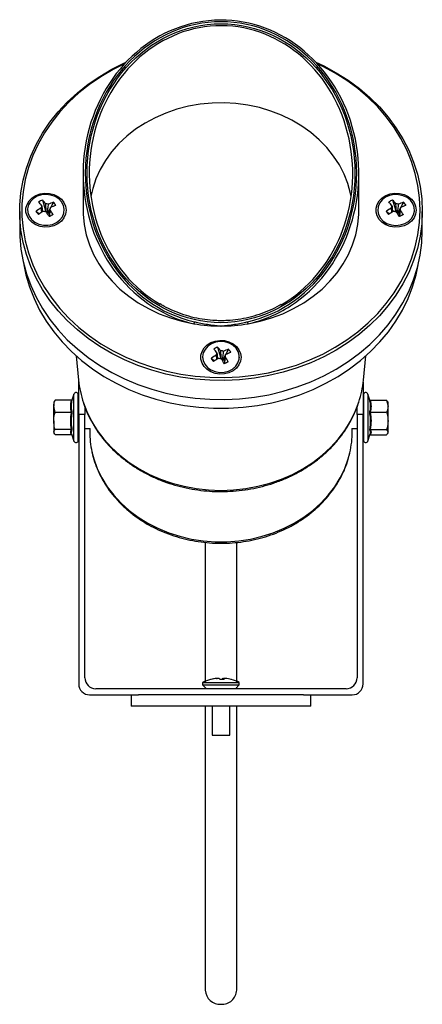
# Model space of a CAD drawing. Header units: millimetres. Extents: x 131 to 933, y 333 to 770.
# Tile 1 of 4: x 131 to 223, y 333 to 558. Entities that reach past the tile are written whole.
import ezdxf

# ---------------------------------------------------------------- set-up
doc = ezdxf.new("R2010")
doc.units = ezdxf.units.MM

msp = doc.modelspace()

# ---------------------------------------------------------------- linework, layer by layer
at = {"color": 7, "linetype": 'Continuous', "lineweight": 25}
for p, q in [((145.56, 523.15), (145.56, 514.75)), ((208.56, 514.75), (208.56, 523.15)), ((136.27, 517.08), (137, 514.57)), ((216.27, 517.08), (217, 514.57)), ((132.86, 514.8), (132.86, 514.65)), ((138.79, 516.57), (137.61, 514.45)), ((138.1, 515.18), (138.12, 515.36)), ((141.26, 514.65), (141.26, 514.8)), ((212.86, 514.8), (212.86, 514.65)), ((218.79, 516.57), (217.61, 514.45)), ((218.1, 515.18), (218.12, 515.36)), ((221.26, 514.65), (221.26, 514.8)), ((131.06, 514.48), (131.06, 510.13)), ((134.79, 514.52), (135.56, 513.93)), ((137, 514.57), (136.78, 514.46)), ((137, 514.57), (137.15, 514.37)), ((137.37, 514.33), (137.61, 514.45)), ((137.91, 514.03), (137.61, 514.45)), ((137.81, 513.33), (137.85, 513.4)), ((137.85, 513.4), (137.92, 513.31)), ((214.79, 514.52), (215.56, 513.93)), ((217, 514.57), (216.78, 514.46)), ((217, 514.57), (217.15, 514.37)), ((217.37, 514.33), (217.61, 514.45)), ((217.91, 514.03), (217.61, 514.45)), ((217.81, 513.33), (217.85, 513.4)), ((217.85, 513.4), (217.92, 513.31)), ((223.06, 510.13), (223.06, 514.48)), ((176.27, 483.51), (177, 481)), ((143.99, 481.48), (144.52, 475.96)), ((172.86, 481.23), (172.86, 481.07)), ((178.79, 483), (177.61, 480.88)), ((178.1, 481.61), (178.12, 481.78)), ((181.26, 481.07), (181.26, 481.23)), ((209.6, 475.96), (210.13, 481.48)), ((174.79, 480.94), (175.56, 480.36)), ((177, 481), (176.78, 480.88)), ((177, 481), (177.15, 480.8)), ((177.37, 480.76), (177.61, 480.88)), ((177.91, 480.46), (177.61, 480.88)), ((177.81, 479.76), (177.85, 479.83)), ((177.85, 479.83), (177.92, 479.74)), ((144.55, 468.11), (144.55, 475.72)), ((209.55, 475.51), (209.55, 468.11)), ((143.47, 472.79), (142.95, 471.36)), ((144.44, 466.25), (144.44, 472.61)), ((209.62, 472.61), (209.62, 462.21)), ((211.1, 471.37), (210.59, 472.79)), ((138.95, 471.11), (138.84, 470.91)), ((138.84, 470.91), (138.84, 469.98)), ((139.15, 468.6), (138.84, 469.98)), ((138.84, 466.63), (138.84, 469.98)), ((139.15, 471.35), (139, 471.08)), ((142.91, 471.35), (139.15, 471.35)), ((144.55, 469.91), (144.44, 469.91)), ((145.95, 469.91), (145.95, 468.11)), ((208.15, 468.11), (208.15, 469.91)), ((209.62, 469.91), (209.55, 469.91)), ((211.15, 471.36), (214.91, 471.36)), ((214.91, 471.36), (215.22, 469.99)), ((215.06, 471.08), (214.91, 471.36)), ((215.22, 470.91), (215.11, 471.11)), ((215.22, 469.99), (215.22, 470.91)), ((215.22, 466.66), (215.22, 469.99)), ((142.91, 468.6), (139.15, 468.6)), ((144.55, 468.11), (144.55, 406.61)), ((145.95, 468.11), (144.55, 468.11)), ((145.95, 408.01), (145.95, 468.11)), ((208.15, 468.11), (208.15, 408.01)), ((209.55, 468.11), (208.15, 468.11)), ((209.55, 406.61), (209.55, 468.11)), ((211.15, 468.63), (214.91, 468.63)), ((138.84, 466.63), (138.84, 464.07)), ((144.44, 462.21), (144.44, 466.25)), ((215.22, 464.08), (215.22, 466.66)), ((139.15, 463.48), (138.84, 464.07)), ((138.84, 464.07), (138.84, 463.91)), ((138.84, 463.91), (138.95, 463.72)), ((142.91, 464.66), (139.15, 464.66)), ((142.91, 463.48), (139.15, 463.48)), ((142.88, 463.68), (143.47, 462.04)), ((144.44, 464.91), (144.55, 464.91)), ((145.95, 464.91), (147.13, 464.91)), ((147.06, 464.91), (147.06, 464.22)), ((206.99, 464.91), (208.15, 464.91)), ((207.06, 464.22), (207.06, 464.91)), ((209.55, 464.91), (209.62, 464.91)), ((210.59, 462.04), (211.18, 463.67)), ((211.15, 464.68), (214.91, 464.68)), ((211.15, 463.47), (214.91, 463.47)), ((214.91, 464.68), (215.22, 464.08)), ((215.11, 463.72), (215.22, 463.91)), ((215.22, 463.91), (215.22, 464.08)), ((172.85, 406.92), (172.85, 406.42)), ((172.85, 406.92), (177.52, 406.92)), ((176.07, 407.86), (176.18, 407.86)), ((176.64, 407.86), (176.18, 407.86)), ((177.46, 407.86), (177.68, 407.86)), ((177.46, 407.61), (177.46, 407.86)), ((177.52, 406.92), (181.25, 406.92)), ((177.67, 407.86), (177.66, 407.61)), ((178.03, 407.86), (177.67, 407.86)), ((181.25, 406.42), (181.25, 406.92)), ((205.65, 405.51), (148.45, 405.51)), ((172.85, 406.42), (173.76, 405.51)), ((172.85, 406.42), (177.52, 406.42)), ((173.46, 405.81), (173.46, 405.51)), ((177.52, 406.42), (181.25, 406.42)), ((180.34, 405.51), (181.25, 406.42)), ((180.66, 405.51), (180.66, 405.83)), ((147.05, 404.11), (158.18, 404.11)), ((156.55, 404.11), (156.55, 401.51)), ((177.05, 404.11), (158.18, 404.11)), ((195.92, 404.11), (177.05, 404.11)), ((195.92, 404.11), (207.05, 404.11)), ((197.55, 401.51), (197.55, 404.11)), ((177.05, 401.51), (156.55, 401.51)), ((175.05, 401.51), (175.05, 394.92)), ((197.55, 401.51), (177.05, 401.51)), ((179.05, 394.92), (179.05, 401.51)), ((175.05, 394.92), (177.28, 394.92)), ((177.28, 394.92), (179.05, 394.92))]:
    msp.add_line(p, q, dxfattribs=at)
at = {"color": 8, "linetype": 'Continuous', "lineweight": 25}
for p, q in [((143.47, 466.21), (143.47, 472.79)), ((210.59, 472.79), (210.59, 462.04)), ((143.47, 462.04), (143.47, 466.21))]:
    msp.add_line(p, q, dxfattribs=at)
at = {"color": 7, "linetype": 'Continuous', "lineweight": 25, "flags": 128}
for points in [[(223.06, 514.48), (222.94, 511.63), (222.56, 508.79), (221.94, 505.99), (221.07, 503.23), (219.96, 500.53), (218.61, 497.91), (217.04, 495.38), (215.25, 492.96), (213.25, 490.65), (211.06, 488.47), (208.67, 486.44), (206.12, 484.55), (203.41, 482.83), (200.55, 481.29), (197.57, 479.92), (194.47, 478.74), (191.28, 477.76), (188.01, 476.98), (184.68, 476.41), (181.31, 476.04), (177.91, 475.88), (174.51, 475.93), (171.13, 476.2), (167.77, 476.67), (164.47, 477.35), (161.24, 478.23), (158.09, 479.31), (155.05, 480.58), (152.13, 482.04), (149.34, 483.67), (146.7, 485.47), (144.24, 487.43), (141.95, 489.54), (139.85, 491.79), (137.95, 494.16), (136.27, 496.64), (134.81, 499.21), (133.58, 501.87), (132.59, 504.6), (131.84, 507.39), (131.34, 510.21), (131.09, 513.06), (131.09, 515.91), (131.34, 518.75), (131.84, 521.58), (132.59, 524.36), (133.58, 527.09), (134.81, 529.75), (136.27, 532.33), (137.95, 534.81), (139.85, 537.18), (141.95, 539.42), (144.24, 541.53), (146.7, 543.49), (149.34, 545.29), (152.13, 546.93), (155.05, 548.38), (155.38, 548.53)], [(198.75, 548.53), (200.55, 547.68), (203.41, 546.13), (206.12, 544.41), (208.67, 542.53), (211.06, 540.49), (213.25, 538.31), (215.25, 536.01), (217.04, 533.58), (218.61, 531.05), (219.96, 528.43), (221.07, 525.73), (221.94, 522.97), (222.56, 520.17), (222.94, 517.33), (223.06, 514.48)], [(206.8, 517.91), (206.66, 518.57), (206.05, 520.81), (205.19, 522.99), (204.1, 525.1), (202.78, 527.12), (201.25, 529.03), (199.52, 530.81), (197.61, 532.46), (195.52, 533.95), (193.28, 535.27), (190.91, 536.42), (188.42, 537.39), (185.84, 538.16), (183.19, 538.73), (180.48, 539.09), (177.75, 539.25), (175.01, 539.2), (172.29, 538.94), (169.6, 538.47), (166.98, 537.8), (164.44, 536.93), (162.01, 535.87), (159.7, 534.63), (157.54, 533.22), (155.54, 531.65), (153.71, 529.94), (152.08, 528.09), (150.66, 526.12), (149.45, 524.06), (148.48, 521.91), (147.74, 519.69), (147.33, 517.91)], [(141.66, 514.75), (141.54, 513.86), (141.17, 513.02), (140.59, 512.27), (139.81, 511.66), (138.88, 511.21), (137.86, 510.95), (136.79, 510.9), (135.74, 511.06), (134.76, 511.41), (133.9, 511.95), (133.22, 512.63), (132.74, 513.43), (132.49, 514.31), (132.49, 515.2), (132.74, 516.07), (133.22, 516.88), (133.9, 517.56), (134.76, 518.1), (135.74, 518.45), (136.79, 518.61), (137.86, 518.56), (138.88, 518.3), (139.81, 517.85), (140.59, 517.24), (141.17, 516.49), (141.54, 515.64), (141.66, 514.75)], [(140.64, 516.65), (139.98, 517.34), (139.14, 517.87), (138.17, 518.21), (137.12, 518.33), (136.08, 518.23), (135.09, 517.92), (134.23, 517.41), (133.55, 516.74), (133.09, 515.94), (132.87, 515.08), (132.92, 514.2), (133.23, 513.35), (133.79, 512.6), (134.54, 511.98), (135.46, 511.55), (136.47, 511.31), (137.53, 511.3), (138.55, 511.51), (139.48, 511.92), (140.26, 512.52), (140.83, 513.26), (141.17, 514.09), (141.26, 514.97), (141.07, 515.84), (140.64, 516.65)], [(221.66, 514.75), (221.54, 513.86), (221.17, 513.02), (220.59, 512.27), (219.81, 511.66), (218.88, 511.21), (217.86, 510.95), (216.79, 510.9), (215.74, 511.06), (214.76, 511.41), (213.9, 511.95), (213.22, 512.63), (212.74, 513.43), (212.49, 514.31), (212.49, 515.2), (212.74, 516.07), (213.22, 516.88), (213.9, 517.56), (214.76, 518.1), (215.74, 518.45), (216.79, 518.61), (217.86, 518.56), (218.88, 518.3), (219.81, 517.85), (220.59, 517.24), (221.17, 516.49), (221.54, 515.64), (221.66, 514.75)], [(213.48, 512.96), (214.14, 512.27), (214.98, 511.74), (215.96, 511.4), (217, 511.28), (218.05, 511.38), (219.03, 511.69), (219.89, 512.2), (220.57, 512.87), (221.04, 513.67), (221.25, 514.53), (221.2, 515.41), (220.89, 516.26), (220.34, 517.01), (219.58, 517.63), (218.67, 518.06), (217.65, 518.29), (216.6, 518.31), (215.57, 518.1), (214.64, 517.69), (213.87, 517.09), (213.29, 516.35), (212.95, 515.52), (212.87, 514.64), (213.05, 513.77), (213.48, 512.96)], [(145.56, 514.75), (145.58, 513.83), (145.8, 511.48), (146.28, 509.16), (146.99, 506.88), (147.95, 504.66), (149.14, 502.52), (150.54, 500.48), (152.17, 498.56), (153.98, 496.76), (155.99, 495.11), (158.15, 493.61), (160.47, 492.28), (162.93, 491.13), (165.49, 490.16), (168.15, 489.4), (170.87, 488.83)], [(183.25, 488.83), (185.98, 489.4), (188.63, 490.16), (191.2, 491.13), (193.65, 492.28), (195.97, 493.61), (198.14, 495.11), (200.14, 496.76), (201.96, 498.56), (203.58, 500.48), (204.99, 502.52), (206.17, 504.66), (207.13, 506.88), (207.85, 509.16), (208.32, 511.48), (208.54, 513.83), (208.56, 514.75)], [(131.06, 510.13), (131.09, 508.71), (131.34, 505.86), (131.84, 503.04), (132.59, 500.26), (133.58, 497.53), (134.81, 494.87), (136.27, 492.29), (137.95, 489.81), (139.85, 487.44), (141.95, 485.19), (144.24, 483.09), (146.7, 481.13), (149.34, 479.32), (152.13, 477.69), (155.05, 476.23), (158.09, 474.96), (161.24, 473.88), (164.47, 473), (167.77, 472.32), (171.13, 471.85), (174.51, 471.58), (177.91, 471.53), (181.31, 471.69), (184.68, 472.06), (188.01, 472.63), (191.28, 473.41), (194.47, 474.4), (197.57, 475.57), (200.55, 476.94), (203.41, 478.48), (206.12, 480.2), (208.67, 482.09), (211.06, 484.12), (213.25, 486.3), (215.25, 488.61), (217.04, 491.03), (218.61, 493.57), (219.96, 496.19), (221.07, 498.88), (221.94, 501.64), (222.56, 504.45), (222.94, 507.28), (223.06, 510.13)], [(132.02, 502.28), (132.5, 500), (133.3, 497.26), (134.34, 494.57), (135.61, 491.96), (137.11, 489.43), (138.83, 487.01), (140.75, 484.69), (142.88, 482.51), (145.19, 480.45), (147.67, 478.55), (150.32, 476.81), (153.11, 475.24), (156.03, 473.84), (159.07, 472.63), (162.2, 471.61), (165.42, 470.79), (168.7, 470.17), (172.03, 469.75), (175.38, 469.54), (178.74, 469.54), (182.1, 469.75), (185.42, 470.17), (188.7, 470.79), (191.92, 471.61), (195.05, 472.63), (198.09, 473.84), (201.01, 475.24), (203.81, 476.81), (206.45, 478.55), (208.94, 480.45), (211.25, 482.51), (213.37, 484.69), (215.3, 487.01), (217.01, 489.43), (218.51, 491.96), (219.79, 494.57), (220.82, 497.26), (221.62, 500), (222.1, 502.28)], [(181.66, 481.18), (181.54, 480.29), (181.17, 479.45), (180.59, 478.7), (179.81, 478.08), (178.88, 477.64), (177.86, 477.38), (176.79, 477.33), (175.74, 477.48), (174.76, 477.84), (173.9, 478.37), (173.22, 479.06), (172.74, 479.86), (172.49, 480.73), (172.49, 481.63), (172.74, 482.5), (173.22, 483.3), (173.9, 483.99), (174.76, 484.52), (175.74, 484.88), (176.79, 485.04), (177.86, 484.98), (178.88, 484.73), (179.81, 484.28), (180.59, 483.66), (181.17, 482.91), (181.54, 482.07), (181.66, 481.18)], [(174.86, 484.24), (174.04, 483.68), (173.41, 482.98), (173.01, 482.16), (172.86, 481.28), (172.98, 480.41), (173.35, 479.58), (173.96, 478.86), (174.76, 478.28), (175.7, 477.9), (176.74, 477.72), (177.79, 477.76), (178.79, 478.02), (179.69, 478.48), (180.42, 479.12), (180.94, 479.89), (181.22, 480.74), (181.24, 481.62), (180.99, 482.48), (180.5, 483.26), (179.79, 483.91), (178.91, 484.4), (177.91, 484.68), (176.86, 484.75), (175.82, 484.6), (174.86, 484.24)]]:
    msp.add_lwpolyline(points, dxfattribs=at)
at = {"color": 8, "linetype": 'Continuous', "lineweight": 25, "flags": 128}
for points in [[(155.04, 548.17), (152.4, 546.85), (149.64, 545.23), (147.03, 543.45), (144.59, 541.51), (142.33, 539.42), (140.25, 537.2), (138.38, 534.86), (136.71, 532.41), (135.27, 529.86), (134.06, 527.22), (133.08, 524.52), (132.34, 521.77), (131.84, 518.98), (131.59, 516.17), (131.59, 513.34), (131.84, 510.53), (132.34, 507.74), (133.08, 504.98), (134.06, 502.28), (135.27, 499.65), (136.71, 497.1), (138.38, 494.65), (140.25, 492.31), (142.33, 490.09), (144.59, 488), (147.03, 486.06), (149.64, 484.28), (152.4, 482.66), (155.29, 481.22), (158.3, 479.96), (161.41, 478.89), (164.61, 478.02), (167.88, 477.35), (171.19, 476.88), (174.54, 476.62), (177.9, 476.57), (181.26, 476.73), (184.59, 477.09), (187.89, 477.66), (191.12, 478.43), (194.28, 479.4), (197.34, 480.57), (200.3, 481.92), (203.12, 483.45), (205.8, 485.15), (208.33, 487.01), (210.69, 489.03), (212.86, 491.18), (214.83, 493.46), (216.61, 495.86), (218.16, 498.37), (219.49, 500.96), (220.59, 503.63), (221.45, 506.35), (222.07, 509.13), (222.44, 511.93), (222.56, 514.75), (222.56, 514.75)], [(222.56, 514.75), (222.44, 517.57), (222.07, 520.38), (221.45, 523.15), (220.59, 525.88), (219.49, 528.55), (218.16, 531.14), (216.61, 533.64), (214.83, 536.04), (212.86, 538.33), (210.69, 540.48), (208.33, 542.5), (205.8, 544.36), (203.12, 546.06), (200.3, 547.59), (199.08, 548.17)], [(145.63, 470.78), (146.39, 468.81), (147.48, 466.6), (148.79, 464.48), (150.32, 462.47), (152.05, 460.57), (153.98, 458.81), (156.08, 457.19), (158.34, 455.74), (160.74, 454.45), (163.27, 453.35), (165.9, 452.43), (168.61, 451.72), (171.39, 451.2), (174.22, 450.89), (177.06, 450.78)], [(177.06, 450.78), (179.91, 450.89), (182.73, 451.2), (185.51, 451.72), (188.23, 452.43), (190.86, 453.35), (193.38, 454.45), (195.79, 455.74), (198.04, 457.19), (200.14, 458.81), (202.07, 460.57), (203.8, 462.47), (205.33, 464.48), (206.65, 466.6), (207.74, 468.81), (208.55, 470.95)], [(147.57, 459.6), (148, 457.98), (148.79, 455.78), (149.82, 453.66), (151.08, 451.63), (152.55, 449.7), (154.23, 447.89), (156.09, 446.21), (158.13, 444.68), (160.32, 443.32), (162.66, 442.13), (165.11, 441.12), (167.66, 440.3), (170.29, 439.69), (172.98, 439.27), (175.7, 439.06), (178.43, 439.06), (181.15, 439.27), (183.83, 439.69), (186.46, 440.3), (189.01, 441.12), (191.47, 442.13), (193.8, 443.32), (195.99, 444.68), (198.03, 446.21), (199.9, 447.89), (201.57, 449.7), (203.04, 451.63), (204.3, 453.66), (205.33, 455.78), (206.13, 457.98), (206.5, 459.37)]]:
    msp.add_lwpolyline(points, dxfattribs=at)
at = {"color": 7, "linetype": 'Continuous', "lineweight": 25}
for centre, radius, start, end in [((140.49, 507.81), 10.18, 114.4809, 120.0405), ((124.04, 505.97), 16.52, 38.2745, 42.2415), ((220.49, 507.81), 10.18, 114.4809, 120.0405), ((204.04, 505.97), 16.52, 38.2745, 42.2415), ((145.8, 498.37), 19.54, 120.1082, 124.2818), ((123.16, 505.52), 16.52, 38.2745, 42.2415), ((136.78, 515.31), 0.781, 145.4702, 182.7125), ((137.06, 514.98), 1.23, 64.9302, 92.3634), ((143.69, 502.6), 14.81, 109.3365, 114.3581), ((137.34, 515.32), 0.781, 325.4702, 2.7125), ((114.71, 499.08), 28.13, 31.3802, 34.1621), ((144.23, 501.87), 14.81, 109.3365, 114.3581), ((130.93, 510.26), 10.09, 33.5898, 38.7768), ((225.8, 498.37), 19.54, 120.1082, 124.2818), ((203.16, 505.52), 16.52, 38.2745, 42.2415), ((216.78, 515.31), 0.781, 145.4702, 182.7125), ((217.06, 514.98), 1.23, 64.9302, 92.3634), ((223.69, 502.6), 14.81, 109.3365, 114.3581), ((217.34, 515.32), 0.781, 325.4702, 2.7125), ((194.71, 499.08), 28.13, 31.3802, 34.1621), ((224.23, 501.87), 14.81, 109.3365, 114.3581), ((210.93, 510.26), 10.09, 33.5898, 38.7768), ((177.72, 545.35), 52.85, 215.6885, 216.678), ((146.34, 497.64), 19.54, 120.1082, 124.2818), ((137.06, 515.65), 1.23, 244.9302, 272.3634), ((113.83, 498.63), 28.13, 31.3802, 34.1621), ((137.06, 513.39), 0.988, 72.0245, 85.2691), ((137.16, 513.6), 0.757, 12.2818, 74.295), ((229.95, 335.62), 200.11, 117.1193, 117.4021), ((257.72, 545.35), 52.85, 215.6885, 216.678), ((226.34, 497.64), 19.54, 120.1082, 124.2818), ((217.06, 515.65), 1.23, 244.9302, 272.3634), ((193.83, 498.63), 28.13, 31.3802, 34.1621), ((217.06, 513.39), 0.988, 72.0245, 85.2691), ((217.16, 513.6), 0.757, 12.2818, 74.295), ((309.95, 335.62), 200.11, 117.1193, 117.4021), ((184.84, 486.12), 14.22, 167.0869, 168.9967), ((177.05, 525.65), 37.34, 260.4709, 270.0109), ((177.07, 525.65), 37.34, 269.9891, 279.5291), ((169.29, 486.12), 14.22, 11.0033, 12.9131), ((180.49, 474.24), 10.18, 114.4809, 120.0405), ((164.04, 472.4), 16.52, 38.2745, 42.2415), ((185.8, 464.8), 19.54, 120.1082, 124.2818), ((163.16, 471.95), 16.52, 38.2745, 42.2415), ((176.78, 481.74), 0.781, 145.4702, 182.7125), ((177.06, 481.41), 1.23, 64.9302, 92.3634), ((183.69, 469.03), 14.81, 109.3365, 114.3581), ((177.34, 481.75), 0.781, 325.4702, 2.7125), ((154.71, 465.51), 28.13, 31.3802, 34.1621), ((184.23, 468.29), 14.81, 109.3365, 114.3581), ((170.93, 476.69), 10.09, 33.5898, 38.7768), ((217.72, 511.78), 52.85, 215.6885, 216.678), ((186.34, 464.06), 19.54, 120.1082, 124.2818), ((177.06, 482.08), 1.23, 244.9302, 272.3634), ((153.83, 465.06), 28.13, 31.3802, 34.1621), ((177.06, 479.82), 0.988, 72.0245, 85.2691), ((177.16, 480.03), 0.757, 12.2818, 74.295), ((269.95, 302.04), 200.11, 117.1193, 117.4021), ((167.89, 478.24), 23.48, 185.5654, 198.5275), ((186.25, 478.24), 23.46, 341.9029, 354.4363), ((143.94, 472.61), 0.5, 0, 160), ((210.12, 472.61), 0.5, 20, 180), ((168.35, 464.22), 21.29, 180.0234, 192.5423), ((185.76, 464.23), 21.3, 346.8157, 359.9747), ((143.94, 462.21), 0.5, 200, 0), ((210.12, 462.21), 0.5, 180, 340), ((148.45, 408.01), 2.5, 180, 270), ((177.05, 398.6), 9.32, 104.6883, 116.785), ((176.99, 398.72), 9.19, 95.776, 104.6755), ((174.72, 407.46), 0.157, 66.9067, 101.342), ((177.11, 398.72), 9.19, 95.776, 104.6755), ((176.11, 407.35), 0.741, 20.5031, 43.8006), ((176.79, 397.54), 10.09, 88.4951, 89.9347), ((177.31, 397.56), 10.06, 87.0841, 92.9159), ((177.99, 407.35), 0.741, 136.1994, 159.4969), ((177.13, 407.35), 0.741, 20.5031, 43.8006), ((177.11, 398.72), 9.19, 75.3245, 84.224), ((179.39, 407.52), 0.101, 60.612, 90.3621), ((177.05, 398.6), 9.32, 63.215, 75.3117), ((205.65, 408.01), 2.5, 270, 0), ((147.05, 406.61), 2.5, 180, 270), ((207.05, 406.61), 2.5, 270, 0), ((176.88, 336.89), 3.42, 183.1181, 273.0726), ((177.25, 336.89), 3.42, 266.9234, 356.9883)]:
    msp.add_arc(centre, radius, start, end, dxfattribs=at)
for centre, major_axis, ratio, start_param, end_param in [((177.06, 523.15), (0, 35), 0.900033, 3.669906, 8.908217), ((177.06, 523.2), (0, 34.58), 0.896496, 3.33933, 9.22704), ((177.06, 523.15), (0, 33.71), 0.892825, 3.616153, 8.943614)]:
    msp.add_ellipse(centre, major_axis=major_axis, ratio=ratio, start_param=start_param, end_param=end_param, dxfattribs=at)
msp.add_ellipse((177.06, 523.2), major_axis=(0, 34.13), ratio=0.896496, dxfattribs=at)
at = {"color": 8, "linetype": 'Continuous', "lineweight": 25}
for start_param, end_param in [(2.625032, 2.943855), (3.33933, 3.669906)]:
    msp.add_ellipse((177.06, 523.15), major_axis=(0, 35), ratio=0.900033, start_param=start_param, end_param=end_param, dxfattribs=at)
at = {"color": 7, "linetype": 'Continuous', "lineweight": 25}
for points, knots in [([(136.14, 514.28), (136.1, 514.55), (136.05, 514.88), (136.01, 515.21), (136, 515.27)], [0, 0, 0, 0, 0.815087, 1, 1, 1, 1]), ([(136.14, 515.75), (136.14, 515.68), (136.17, 515.22), (136.21, 514.75), (136.24, 514.36), (136.24, 514.35)], [0, 0, 0, 0, 0.154526, 0.983366, 1, 1, 1, 1]), ([(137.15, 514.37), (137.13, 514.52), (137.09, 515.06), (137.05, 515.67), (137.02, 516.13), (137.01, 516.21)], [0, 0, 0, 0, 0.244803, 0.881329, 1, 1, 1, 1]), ([(137.59, 516.09), (137.58, 516.02), (137.52, 515.58), (137.45, 514.99), (137.39, 514.47), (137.37, 514.33)], [0, 0, 0, 0, 0.1186712, 0.7551968, 1, 1, 1, 1]), ([(137.99, 514.88), (137.98, 514.82), (137.95, 514.44), (137.91, 513.95), (137.87, 513.52), (137.85, 513.4)], [0, 0, 0, 0, 0.1186712, 0.7551968, 1, 1, 1, 1]), ([(216.14, 514.28), (216.1, 514.55), (216.05, 514.88), (216.01, 515.21), (216, 515.27)], [0, 0, 0, 0, 0.815087, 1, 1, 1, 1]), ([(216.14, 515.75), (216.14, 515.68), (216.17, 515.22), (216.21, 514.75), (216.24, 514.36), (216.24, 514.35)], [0, 0, 0, 0, 0.154526, 0.983366, 1, 1, 1, 1]), ([(217.15, 514.37), (217.13, 514.52), (217.09, 515.06), (217.05, 515.67), (217.02, 516.13), (217.01, 516.21)], [0, 0, 0, 0, 0.244803, 0.881329, 1, 1, 1, 1]), ([(217.59, 516.09), (217.58, 516.02), (217.52, 515.58), (217.45, 514.99), (217.39, 514.47), (217.37, 514.33)], [0, 0, 0, 0, 0.118671, 0.755197, 1, 1, 1, 1]), ([(217.99, 514.88), (217.98, 514.82), (217.95, 514.44), (217.91, 513.95), (217.87, 513.52), (217.85, 513.4)], [0, 0, 0, 0, 0.118671, 0.755197, 1, 1, 1, 1]), ([(177.06, 489.51), (176.64, 489.52), (175.4, 489.54), (173.34, 489.74), (170.92, 490.18), (168.54, 490.85), (166.22, 491.74), (164.42, 492.58), (163.44, 493.18), (163.17, 493.34)], [0, 0, 0, 0, 0.0873329, 0.2550973, 0.4233641, 0.5925021, 0.762907, 0.9349399, 1, 1, 1, 1]), ([(190.79, 493.24), (190.65, 493.15), (189.8, 492.62), (188.12, 491.84), (185.79, 490.92), (183.41, 490.23), (180.98, 489.77), (178.86, 489.54), (177.55, 489.52), (177.06, 489.51)], [0, 0, 0, 0, 0.034667, 0.21035, 0.384121, 0.556323, 0.727342, 0.897593, 1, 1, 1, 1]), ([(170.97, 489.29), (171.1, 489.27), (172.22, 489.02), (173.87, 488.7), (175.68, 488.45), (176.57, 488.36), (176.95, 488.32), (177.04, 488.32), (177.06, 488.32)], [0, 0, 0, 0, 0.064522, 0.556136, 0.817827, 0.95294, 0.991486, 1, 1, 1, 1]), ([(177.06, 488.32), (177.08, 488.32), (177.18, 488.32), (177.55, 488.36), (178.44, 488.45), (180.25, 488.7), (181.9, 489.02), (183.02, 489.27), (183.15, 489.29)], [0, 0, 0, 0, 0.008514, 0.04706, 0.182173, 0.443864, 0.935478, 1, 1, 1, 1]), ([(176.14, 480.71), (176.1, 480.98), (176.05, 481.31), (176.01, 481.64), (176, 481.7)], [0, 0, 0, 0, 0.815087, 1, 1, 1, 1]), ([(176.14, 482.18), (176.14, 482.11), (176.17, 481.65), (176.21, 481.18), (176.24, 480.78), (176.24, 480.78)], [0, 0, 0, 0, 0.1545256, 0.9833658, 1, 1, 1, 1]), ([(177.15, 480.8), (177.13, 480.95), (177.09, 481.49), (177.05, 482.1), (177.02, 482.56), (177.01, 482.63)], [0, 0, 0, 0, 0.244803, 0.881329, 1, 1, 1, 1]), ([(177.59, 482.52), (177.58, 482.45), (177.52, 482.01), (177.45, 481.42), (177.39, 480.9), (177.37, 480.76)], [0, 0, 0, 0, 0.118671, 0.755197, 1, 1, 1, 1]), ([(177.99, 481.3), (177.98, 481.24), (177.95, 480.87), (177.91, 480.38), (177.87, 479.95), (177.85, 479.83)], [0, 0, 0, 0, 0.118671, 0.755197, 1, 1, 1, 1]), ([(138.84, 469.98), (138.84, 470.01), (138.84, 470.47), (139, 470.93), (139.15, 471.35)], [0, 0, 0, 0, 0.070174, 1, 1, 1, 1]), ([(142.91, 468.6), (142.82, 469.05), (142.62, 469.97), (142.81, 470.89), (142.91, 471.35)], [0, 0, 0, 0, 0.491601, 1, 1, 1, 1]), ([(143.01, 471.43), (143, 471.39), (142.94, 471.16), (142.83, 470.59), (142.77, 469.68), (142.93, 468.98), (143.01, 468.62)], [0, 0, 0, 0, 0.048246, 0.241311, 0.616335, 1, 1, 1, 1]), ([(142.91, 471.35), (142.92, 471.35), (142.94, 471.36), (142.97, 471.37), (143, 471.4), (143.01, 471.42), (143.01, 471.43), (143.01, 471.43)], [0, 0, 0, 0, 0.236591, 0.472207, 0.733802, 0.984934, 1, 1, 1, 1]), ([(145.68, 470.66), (145.78, 470.36), (146.1, 469.32), (146.88, 467.6), (148.01, 465.51), (149.35, 463.52), (150.87, 461.62), (152.58, 459.84), (154.46, 458.18), (156.49, 456.66), (158.67, 455.29), (160.97, 454.08), (163.38, 453.03), (165.88, 452.15), (168.47, 451.46), (171.11, 450.95), (173.75, 450.63), (175.74, 450.52), (176.83, 450.52), (177.06, 450.52)], [0, 0, 0, 0, 0.025905, 0.089429, 0.153039, 0.216744, 0.280551, 0.344456, 0.40845, 0.472524, 0.536665, 0.60086, 0.665097, 0.729367, 0.793662, 0.857976, 0.922304, 0.983277, 1, 1, 1, 1]), ([(177.06, 450.52), (177.55, 450.52), (178.93, 450.54), (181.22, 450.71), (183.89, 451.09), (186.52, 451.67), (189.08, 452.42), (191.56, 453.36), (193.94, 454.47), (196.21, 455.74), (198.34, 457.16), (200.33, 458.74), (202.16, 460.44), (203.81, 462.28), (205.28, 464.22), (206.55, 466.26), (207.6, 468.38), (208.25, 469.91), (208.49, 470.75), (208.51, 470.83)], [0, 0, 0, 0, 0.034313, 0.098335, 0.162377, 0.226424, 0.290472, 0.354518, 0.418557, 0.48258, 0.546578, 0.610539, 0.674449, 0.738292, 0.802053, 0.865718, 0.929278, 0.992727, 1, 1, 1, 1]), ([(211.04, 468.65), (211.05, 468.7), (211.11, 468.92), (211.23, 469.49), (211.28, 470.38), (211.12, 471.08), (211.04, 471.44)], [0, 0, 0, 0, 0.048246, 0.241311, 0.616335, 1, 1, 1, 1]), ([(211.15, 471.36), (211.14, 471.36), (211.11, 471.36), (211.08, 471.38), (211.06, 471.41), (211.05, 471.43), (211.04, 471.44), (211.04, 471.44)], [0, 0, 0, 0, 0.236591, 0.472207, 0.733802, 0.984934, 1, 1, 1, 1]), ([(211.15, 471.36), (211.24, 470.91), (211.44, 470), (211.24, 469.09), (211.15, 468.63)], [0, 0, 0, 0, 0.491601, 1, 1, 1, 1]), ([(215.22, 469.99), (215.22, 469.96), (215.21, 469.5), (215.05, 469.05), (214.91, 468.63)], [0, 0, 0, 0, 0.070174, 1, 1, 1, 1]), ([(138.84, 466.63), (138.84, 466.77), (138.86, 467.44), (139.02, 468.09), (139.15, 468.6)], [0, 0, 0, 0, 0.21335, 1, 1, 1, 1]), ([(142.91, 464.66), (142.82, 465.3), (142.62, 466.62), (142.81, 467.93), (142.91, 468.6)], [0, 0, 0, 0, 0.491601, 1, 1, 1, 1]), ([(143.01, 468.62), (143, 468.56), (142.94, 468.24), (142.83, 467.42), (142.77, 466.13), (142.93, 465.12), (143.01, 464.6)], [0, 0, 0, 0, 0.048246, 0.241311, 0.616335, 1, 1, 1, 1]), ([(142.91, 468.6), (142.92, 468.6), (142.94, 468.6), (142.97, 468.6), (143, 468.61), (143.01, 468.62), (143.01, 468.62), (143.01, 468.62)], [0, 0, 0, 0, 0.236591, 0.472207, 0.733802, 0.984934, 1, 1, 1, 1]), ([(211.04, 464.63), (211.05, 464.69), (211.11, 465.01), (211.23, 465.84), (211.28, 467.13), (211.12, 468.14), (211.04, 468.65)], [0, 0, 0, 0, 0.048246, 0.241311, 0.616335, 1, 1, 1, 1]), ([(211.04, 468.65), (211.04, 468.65), (211.05, 468.65), (211.06, 468.64), (211.08, 468.64), (211.11, 468.63), (211.14, 468.63), (211.15, 468.63)], [0, 0, 0, 0, 0.015066, 0.266198, 0.527793, 0.763409, 1, 1, 1, 1]), ([(211.15, 468.63), (211.24, 467.98), (211.44, 466.67), (211.24, 465.35), (211.15, 464.68)], [0, 0, 0, 0, 0.491601, 1, 1, 1, 1]), ([(214.91, 468.63), (215.04, 468.12), (215.2, 467.47), (215.22, 466.8), (215.22, 466.66)], [0, 0, 0, 0, 0.78665, 1, 1, 1, 1]), ([(139.15, 464.66), (139.12, 464.78), (138.93, 465.42), (138.88, 466.09), (138.84, 466.63)], [0, 0, 0, 0, 0.18738, 1, 1, 1, 1]), ([(215.22, 466.66), (215.18, 466.11), (215.13, 465.45), (214.94, 464.8), (214.91, 464.68)], [0, 0, 0, 0, 0.81262, 1, 1, 1, 1]), ([(138.84, 464.07), (138.84, 464.08), (138.84, 464.28), (139, 464.48), (139.15, 464.66)], [0, 0, 0, 0, 0.070174, 1, 1, 1, 1]), ([(142.91, 463.48), (142.82, 463.67), (142.62, 464.06), (142.81, 464.46), (142.91, 464.66)], [0, 0, 0, 0, 0.491601, 1, 1, 1, 1]), ([(143.01, 464.6), (143, 464.58), (142.94, 464.49), (142.83, 464.25), (142.77, 463.96), (142.87, 463.74), (142.9, 463.68)], [0, 0, 0, 0, 0.0631219, 0.3157181, 0.8063799, 1, 1, 1, 1]), ([(142.91, 464.66), (142.92, 464.66), (142.94, 464.66), (142.97, 464.64), (143, 464.63), (143.01, 464.61), (143.01, 464.6), (143.01, 464.6)], [0, 0, 0, 0, 0.236591, 0.472207, 0.733802, 0.984934, 1, 1, 1, 1]), ([(142.95, 463.47), (142.95, 463.47), (142.94, 463.48), (142.92, 463.48), (142.91, 463.48)], [0, 0, 0, 0, 0.221825, 1, 1, 1, 1]), ([(211.04, 464.63), (211.04, 464.63), (211.05, 464.64), (211.06, 464.65), (211.08, 464.67), (211.11, 464.68), (211.14, 464.68), (211.15, 464.68)], [0, 0, 0, 0, 0.015066, 0.266198, 0.527793, 0.763409, 1, 1, 1, 1]), ([(211.1, 463.46), (211.11, 463.46), (211.12, 463.47), (211.14, 463.47), (211.15, 463.47)], [0, 0, 0, 0, 0.285422, 1, 1, 1, 1]), ([(211.15, 464.68), (211.24, 464.48), (211.44, 464.08), (211.24, 463.68), (211.15, 463.47)], [0, 0, 0, 0, 0.491601, 1, 1, 1, 1]), ([(215.22, 464.08), (215.22, 464.06), (215.21, 463.86), (215.05, 463.66), (214.91, 463.47)], [0, 0, 0, 0, 0.070174, 1, 1, 1, 1]), ([(147.6, 459.48), (147.64, 459.3), (147.81, 458.39), (148.33, 456.79), (149.18, 454.71), (150.25, 452.7), (151.51, 450.78), (152.97, 448.96), (154.61, 447.25), (156.41, 445.66), (158.37, 444.22), (160.47, 442.92), (162.7, 441.79), (165.03, 440.82), (167.46, 440.02), (169.95, 439.41), (172.5, 438.98), (175.09, 438.74), (177.69, 438.69), (180.28, 438.83), (182.85, 439.16), (185.38, 439.68), (187.85, 440.38), (190.23, 441.27), (192.52, 442.32), (194.7, 443.54), (196.74, 444.92), (198.63, 446.44), (200.36, 448.09), (201.92, 449.87), (203.29, 451.76), (204.46, 453.74), (205.42, 455.79), (206.09, 457.63), (206.36, 458.8), (206.46, 459.24)], [0, 0, 0, 0, 0.007812, 0.038856, 0.069933, 0.101053, 0.132226, 0.163455, 0.194737, 0.22607, 0.257446, 0.28886, 0.320302, 0.351768, 0.383251, 0.414748, 0.446254, 0.477768, 0.509289, 0.540814, 0.572343, 0.603875, 0.635409, 0.666942, 0.698471, 0.729992, 0.761499, 0.792986, 0.824443, 0.855862, 0.887234, 0.918551, 0.949809, 0.981005, 1, 1, 1, 1]), ([(173.46, 438.92), (173.46, 437.73), (173.46, 434.77), (173.46, 429.92), (173.46, 424.43), (173.46, 418.98), (173.46, 413.66), (173.46, 409.72), (173.46, 407.57), (173.46, 407.08)], [0, 0, 0, 0, 0.116119, 0.287485, 0.45799, 0.627298, 0.792667, 0.953353, 1, 1, 1, 1]), ([(180.66, 407.11), (180.66, 407.45), (180.66, 409.53), (180.66, 413.47), (180.66, 418.88), (180.66, 424.21), (180.66, 428.48), (180.66, 431.85), (180.66, 434.6), (180.66, 437), (180.66, 438.47), (180.66, 438.91)], [0, 0, 0, 0, 0.033395, 0.201254, 0.372273, 0.538444, 0.69543, 0.770335, 0.856018, 0.957071, 1, 1, 1, 1]), ([(173.46, 401.51), (173.46, 400.6), (173.46, 398.46), (173.46, 395.05), (173.46, 391.36), (173.46, 387.84), (173.46, 384.95), (173.46, 382.56), (173.46, 380.44), (173.46, 378.02), (173.46, 375.13), (173.46, 371.72), (173.46, 367.72), (173.46, 363.11), (173.46, 357.91), (173.46, 352.77), (173.46, 347.91), (173.46, 344.05), (173.46, 340.91), (173.46, 338.49), (173.46, 337.29), (173.46, 336.71)], [0, 0, 0, 0, 0.0381719, 0.0896637, 0.1404272, 0.1867463, 0.2297352, 0.2564509, 0.2838515, 0.3171879, 0.3576577, 0.4065399, 0.4649888, 0.5340709, 0.6141898, 0.7046235, 0.7778015, 0.8533426, 0.9037145, 0.9528644, 1, 1, 1, 1]), ([(180.66, 336.71), (180.66, 337.35), (180.66, 338.64), (180.66, 341.4), (180.66, 344.48), (180.66, 347.69), (180.66, 350.52), (180.66, 353.02), (180.66, 355.34), (180.66, 358.71), (180.66, 363.25), (180.66, 368.73), (180.66, 374.02), (180.66, 379.09), (180.66, 383.82), (180.66, 388.13), (180.66, 391.94), (180.66, 395.56), (180.66, 398.72), (180.66, 400.68), (180.66, 401.51)], [0, 0, 0, 0, 0.051589, 0.102321, 0.16478, 0.22028, 0.267296, 0.305452, 0.341487, 0.377965, 0.464485, 0.550819, 0.624234, 0.696421, 0.76683, 0.818702, 0.86937, 0.91822, 0.965055, 1, 1, 1, 1])]:
    msp.add_open_spline(points, degree=3, knots=knots, dxfattribs=at)
at = {"color": 8, "linetype": 'Continuous', "lineweight": 25}
msp.add_open_spline([(211.18, 463.67), (211.18, 463.68), (211.26, 463.84), (211.28, 464.16), (211.12, 464.47), (211.04, 464.63)], degree=3, knots=[0, 0, 0, 0, 0.016401, 0.5026, 1, 1, 1, 1], dxfattribs=at)

doc.saveas('drawing.dxf')
